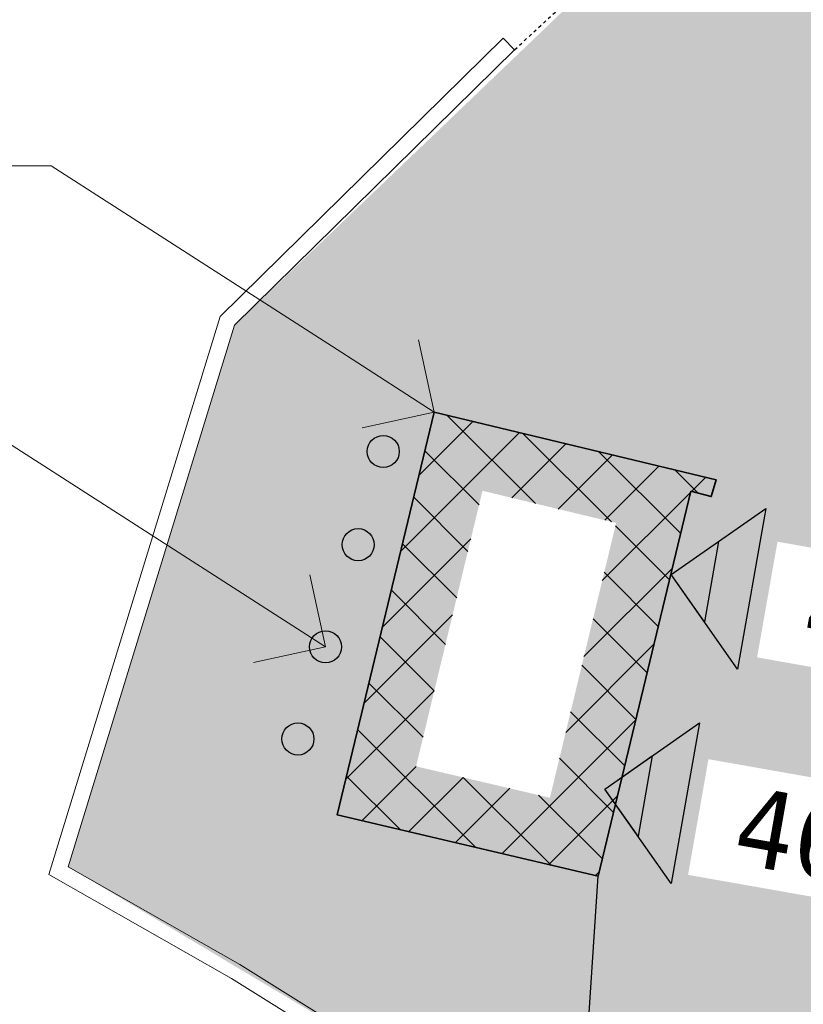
# Model space of a CAD drawing. Header units: feet. Extents: x 1134296 to 1140710, y 647902 to 649877.
# Tile 30 of 66: x 1134520 to 1134544, y 648896 to 648926. Entities that reach past the tile are written whole.
import ezdxf
from ezdxf import colors
from ezdxf.entities.mleader import LeaderData, LeaderLine
from ezdxf.math import Vec2, Vec3

# ---------------------------------------------------------------- set-up
doc = ezdxf.new("R2010")
doc.units = ezdxf.units.FT
doc.header["$MEASUREMENT"] = 0
doc.linetypes.add('RAD', pattern=[0.13, 0.08, -0.05])
for name, color, linetype in [('C-PRKG-ASPH', 5, 'Continuous'), ('C-SWLK-GRVL', 5, 'RAD'), ('C-SWLK-GRVL-PATT', 8, 'Continuous'), ('G-TEXT-ST02', 2, 'Continuous'), ('G-XREF', 7, 'Continuous'), ('V-TOPO-SPOT', 8, 'Continuous'), ('V-UTIL-SSWR-STRC', 8, 'Continuous'), ('V-UTIL-WATR-STRC', 8, 'Continuous'), ('XX-NODE-BLDG', 8, 'Continuous')]:
    doc.layers.add(name, color=color, linetype=linetype)
for name, color, linetype, lineweight in [('V-ANNO-TEXT', 8, 'Continuous', 13), ('V-SITE-BLDG', 15, 'Continuous', 35), ('V-SITE-BLDG-HTCH', 8, 'Continuous', 13), ('V-SITE-WALL', 8, 'Continuous', 18)]:
    doc.layers.add(name, color=color, linetype=linetype, lineweight=lineweight)
doc.styles.add('SEI-Dim & Leader', font='tahoma.ttf')

# ---------------------------------------------------------------- blocks, each defined once
blk = doc.blocks.new('_Open90')
at = {"color": 0, "linetype": 'ByBlock', "lineweight": -2}
for p, q in [((-0.5, 0.5), (0, 0)), ((0, 0), (-1, 0)), ((0, 0), (-0.5, -0.5))]:
    blk.add_line(p, q, dxfattribs=at)
blk = doc.blocks.new('Finished Floor Elevation')
h = blk.add_hatch(color=256)
h.dxf.hatch_style = 1
h.paths.add_polyline_path([(-0.04999999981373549, -0.04999999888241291), (-0.04999999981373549, 0.05000000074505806), (0, 0)])
blk.add_lwpolyline([(-0.04999999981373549, -0.04999999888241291), (-0.04999999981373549, 0.05000000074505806), (0, 0)], close=True)
blk = doc.blocks.new('C_PBASE-PACTOLA_02403811')
at = {"layer": 'C-SWLK-GRVL', "flags": 128}
blk.add_lwpolyline([(1134534.966387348, 648925.3558447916), (1134542.320279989, 648932.1584608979, 0.4142135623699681), (1134542.540399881, 648937.811030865), (1134534.846216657, 648946.1287422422, 0.4671666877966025), (1134528.718205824, 648945.8235893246, -0.04436767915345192), (1134525.152399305, 648941.8840432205), (1134509.288803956, 648927.2096450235, 0.03970333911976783), (1134504.343975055, 648921.8477529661), (1134497.282367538, 648912.8532344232, -0.3346006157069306), (1134480.995208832, 648908.5305273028), (1134465.436231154, 648914.8599516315, 0.4498542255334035), (1134461.411468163, 648912.8703523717, 0.1128010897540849), (1134461.133738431, 648906.1930957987), (1134461.772338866, 648902.7441200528)], format="xyb", dxfattribs=at)
blk = doc.blocks.new('C_PHTCH-PACTOLA_02403811')
at = {"layer": 'C-PRKG-ASPH'}
h = blk.add_hatch(dxfattribs=at)
h.set_pattern_fill('ANSI31', color=256, scale=10, angle=70)
h.set_pattern_definition([(115, (0, 0), (-1.132884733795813, -0.5282728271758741), [])])
edge = h.paths.add_edge_path(flags=16)
edge.add_arc((1135093.567290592, 648760.3570235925), 541.9999999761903, 143.5703577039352, 153.2664360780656, ccw=False)
edge.add_arc((1135093.567290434, 648760.3570237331), 541.9999997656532, 133.8742793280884, 143.5703577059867, ccw=False)
edge.add_line((1134717.918854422, 649151.0643979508), (1134791.743864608, 649222.0439889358))
edge.add_arc((1134924.814897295, 649083.6384245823), 191.9999999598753, 124.33581191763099, 133.8742793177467, ccw=False)
edge.add_line((1134816.518779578, 649242.1816391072), (1134837.543218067, 649256.5428028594))
edge.add_arc((1134886.614896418, 649184.7029087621), 87.00000000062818, 64.86660358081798, 124.33581191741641, ccw=False)
edge.add_line((1134923.566161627, 649263.4658695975), (1134945.862647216, 649253.0055803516))
edge.add_arc((1134736.896871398, 648807.5874571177), 491.9999999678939, 56.45911934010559, 64.86660355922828, ccw=False)
edge.add_line((1135008.742528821, 649217.6654234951), (1135070.901654, 649176.4593855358))
edge.add_arc((1135036.644680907, 649124.7828938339), 62.00000000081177, -10.868034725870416, 56.45911933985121, ccw=False)
edge.add_line((1135097.532652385, 649113.0929439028), (1135091.831089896, 649083.3959326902))
edge.add_arc((1135001.481196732, 649100.7423100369), 92.00000001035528, 337.8486329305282, 349.13196525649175, ccw=False)
edge.add_line((1135086.690765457, 649066.0532714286), (1135029.43531187, 648925.4119419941))
edge.add_arc((1134573.749357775, 649110.9228871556), 491.9999995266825, 335.73595333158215, 337.84863296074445, ccw=False)
edge.add_line((1135022.286728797, 648908.7392420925), (1134970.105907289, 648792.9779079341))
edge.add_line((1134970.105907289, 648792.9779079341), (1134955.070696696, 648759.622817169))
edge.add_arc((1134506.533324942, 648961.8064625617), 492.0000003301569, 331.3465562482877, 335.7359533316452, ccw=False)
edge.add_line((1134938.281078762, 648725.8872446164), (1134902.771388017, 648660.9021647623))
edge.add_arc((1134778.161263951, 648728.9926705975), 142.0000000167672, 305.95733191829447, 331.34655630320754, ccw=False)
edge.add_line((1134861.541195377, 648614.0501326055), (1134757.483908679, 648538.5664206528))
edge.add_arc((1134835.579196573, 648430.9089730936), 133.0000000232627, 125.9573319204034, 166.4171722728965)
edge.add_arc((1134672.277915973, 648470.363906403), 35.00000000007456, 244.10855969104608, 346.41717227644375, ccw=False)
edge.add_arc((1134691.461854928, 648509.9128519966), 78.95614352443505, 214.9055155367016, 244.1168481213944, ccw=False)
edge.add_line((1134626.710174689, 648464.732186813), (1134623.062749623, 648469.9579645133))
edge.add_arc((1134821.506139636, 648608.4650796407), 241.9999999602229, 191.1167612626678, 214.9138039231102, ccw=False)
edge.add_line((1134584.046954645, 648561.8052956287), (1134566.403948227, 648651.5934078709))
edge.add_arc((1135049.172208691, 648746.4554480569), 491.9999999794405, 187.9519260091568, 191.1167612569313, ccw=False)
edge.add_line((1134561.903038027, 648678.391101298), (1134552.825444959, 648743.3771249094))
edge.add_arc((1134842.017716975, 648783.7730382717), 292.0000000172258, 166.3961174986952, 187.9519260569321, ccw=False)
edge.add_line((1134558.209758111, 648852.4537669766), (1134566.77306571, 648887.8397463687))
edge.add_arc((1135093.567290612, 648760.357023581), 542.0000000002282, 158.0478401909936, 166.396117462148, ccw=False)
edge.add_arc((1135093.567290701, 648760.357023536), 542.0000000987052, 153.2664360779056, 158.0478401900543, ccw=False)
edge = h.paths.add_edge_path()
edge.add_line((1134664.934415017, 648091.0186503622), (1134641.753924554, 648097.236757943))
edge.add_arc((1135131.441785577, 647965.8792352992), 506.9999999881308, 154.1154939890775, 164.9840567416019, ccw=False)
edge.add_arc((1135131.44177555, 647965.8792402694), 506.9999887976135, 153.4314984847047, 154.115493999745, ccw=False)
edge.add_arc((1134241.513528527, 648410.9103548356), 488.0000000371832, 333.4314984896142, 338.6383717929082)
edge.add_line((1134695.987914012, 648233.1548120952), (1134704.112198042, 648253.9264793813))
edge.add_arc((1134529.027803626, 648322.4060737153), 188.0000000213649, 338.6383717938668, 377.1954705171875)
edge.add_arc((1134651.306425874, 648360.2470375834), 60.00000000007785, 17.1954705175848, 74.97265706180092)
edge.add_line((1134666.863224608, 648418.1951696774), (1134661.500576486, 648419.8056636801))
edge.add_arc((1134691.489318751, 648509.9450223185), 94.99699278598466, 223.9418846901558, 251.5980721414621, ccw=False)
edge.add_arc((1134691.535842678, 648509.9839590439), 95.05751145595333, 214.9165962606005, 223.9393241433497, ccw=False)
edge.add_line((1134613.590003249, 648455.5746160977), (1134609.942525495, 648460.8004692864))
edge.add_arc((1134821.506139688, 648608.4650796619), 258.0000000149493, 191.1167612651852, 214.9138039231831, ccw=False)
edge.add_line((1134568.347173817, 648558.7203512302), (1134550.704167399, 648648.5084634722))
edge.add_arc((1135049.172208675, 648746.4554480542), 507.9999999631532, 187.9519260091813, 191.1167612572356, ccw=False)
edge.add_line((1134546.056886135, 648676.177626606), (1134536.979293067, 648741.163650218))
edge.add_arc((1134842.01771694, 648783.7730382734), 307.9999999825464, 166.3961174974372, 187.9519260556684, ccw=False)
edge.add_line((1134542.658637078, 648856.2170945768), (1134551.221944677, 648891.6030739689))
edge.add_arc((1135093.567290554, 648760.3570237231), 557.9999999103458, 163.9213237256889, 166.3961174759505, ccw=False)
edge.add_arc((1134538.177323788, 648920.4382053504), 19.99999999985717, 343.9213237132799, 402.7699397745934)
edge.add_line((1134552.859048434, 648934.0193305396), (1134533.446357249, 648955.005204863))
edge.add_arc((1135093.567290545, 648760.3570234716), 592.9783928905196, 146.0187423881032, 160.8370986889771, ccw=False)
edge.add_line((1134601.857481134, 649091.7855040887), (1134616.582948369, 649064.0343807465))
edge.add_arc((1134620.999668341, 649066.3780071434), 5.000000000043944, 207.9515834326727, 327.0740857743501)
edge.add_arc((1135093.567290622, 648760.3570235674), 558.0000000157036, 133.8742793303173, 147.0740857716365, ccw=False)
edge.add_line((1134706.829601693, 649162.5981949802), (1134780.654611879, 649233.5777859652))
edge.add_arc((1134924.814897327, 649083.6384245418), 208.0000000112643, 124.3358119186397, 133.8742793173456, ccw=False)
edge.add_line((1134807.494103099, 649255.3935736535), (1134828.518541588, 649269.7547374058))
edge.add_arc((1134886.614896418, 649184.7029087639), 102.9999999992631, 64.86660357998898, 124.33581191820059, ccw=False)
edge.add_line((1134930.361796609, 649277.9510118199), (1134952.658282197, 649267.4907225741))
edge.add_arc((1134736.896871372, 648807.5874570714), 508.0000000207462, 56.4591193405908, 64.86660355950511, ccw=False)
edge.add_line((1135017.583038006, 649231.0012923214), (1135079.742163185, 649189.7952543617))
edge.add_arc((1135036.644680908, 649124.782893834), 77.99999999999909, -10.868034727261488, 56.45911934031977, ccw=False)
edge.add_line((1135113.245677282, 649110.0761826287), (1135107.544114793, 649080.3791714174))
edge.add_arc((1135001.481196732, 649100.7423100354), 108.0000000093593, 337.84863293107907, 349.131965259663, ccw=False)
edge.add_line((1135101.509820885, 649060.0203951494), (1135044.254367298, 648919.3790657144))
edge.add_arc((1134573.749357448, 649110.9228872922), 507.9999998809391, 335.7359533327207, 337.84863295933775, ccw=False)
edge.add_line((1135036.873309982, 648902.1641641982), (1134969.657277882, 648753.0477392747))
edge.add_arc((1134506.53332524, 648961.8064624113), 507.9999999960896, 331.346556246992, 335.73595333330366, ccw=False)
edge.add_line((1134952.321656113, 648718.215074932), (1134916.811965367, 648653.2299950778))
edge.add_arc((1134778.161263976, 648728.9926705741), 157.9999999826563, 305.9573319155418, 331.3465563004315, ccw=False)
edge.add_line((1134870.936117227, 648601.0988607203), (1134766.878830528, 648525.6151487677))
edge.add_arc((1134835.579196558, 648430.9089731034), 117.0000000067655, 125.9573319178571, 162.264860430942)
edge.add_arc((1134752.713885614, 648457.4106757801), 29.99999999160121, 162.264860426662, 196.8024120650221)
edge.add_arc((1134835.579196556, 648430.9089731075), 113.0000000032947, 170.9217318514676, 197.5476736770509)
edge.add_line((1134727.837491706, 648396.8395581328), (1134731.162683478, 648386.3239143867))
edge.add_arc((1134529.027802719, 648322.4060734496), 212.0000009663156, 11.340079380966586, 17.54767372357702, ccw=False)
edge.add_arc((1134529.055568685, 648322.403813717), 211.9732215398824, -20.64909134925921, 11.342153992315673, ccw=False)
edge.add_arc((1134759.869013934, 648235.3149369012), 34.72371615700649, 159.1871917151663, 239.4135572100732)
edge.add_line((1134742.200276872, 648205.422593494), (1134709.513, 648185.696))
edge.add_line((1134709.513, 648185.696), (1134698.996135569, 648181.0065459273))
edge.add_arc((1135131.441785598, 647965.8792352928), 483.0000000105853, 153.5511843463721, 164.9840567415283)
at = {"layer": 'C-SWLK-GRVL-PATT'}
h = blk.add_hatch(dxfattribs=at)
h.set_pattern_fill('GRAVEL', color=256, scale=5)
h.set_pattern_definition([(228.012787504, (3.6, 5), (-40.00000000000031, -45.00000000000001), [0.67268, -66.5954402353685]), (184.969740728, (3.15, 4.5), (59.99999999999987, 5.000000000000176), [1.15434, -114.27962380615]), (132.510447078, (2, 4.4), (50.00000000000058, -54.99999999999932), [0.8139400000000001, -80.5801629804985]), (267.273689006, (0.05, 3.15), (5.000000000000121, 100.0000000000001), [1.05119, -104.067790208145]), (292.833654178, (0, 2.1), (-24.99999999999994, 60.00000000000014), [1.030775, -102.0468656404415]), (357.273689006, (0.4, 1.15), (-100.0000000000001, 5.000000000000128), [1.05119, -104.067790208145]), (37.6942404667, (1.45, 1.1), (-64.99999999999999, -49.99999999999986), [1.390145, -137.62424274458]), (72.2553283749, (2.55, 1.95), (35.00000000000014, 110), [1.31244, -129.9316074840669]), (121.429565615, (2.95, 3.2), (-40.0000000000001, 64.99999999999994), [1.05475, -104.420365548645]), (175.236358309, (2.4, 4.1), (54.99999999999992, -5.00000000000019), [1.20416, -59.0038128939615]), (222.397437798, (1.2, 4.2), (-59.99999999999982, -54.99999999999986), [1.55724, -154.1668750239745]), (138.814074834, (5, 3.1), (-35.00000000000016, 30), [0.5315049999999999, -52.61922406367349]), (171.46923439, (4.600000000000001, 3.45), (64.99999999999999, -9.999999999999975), [1.011185, -100.107557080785]), (225, (3.6, 3.6), (-5.551115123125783e-16, -4.999999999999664), [0.707105, -6.3639628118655]), (203.198590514, (3.25, 4.2), (24.99999999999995, 9.999999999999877), [0.38079, -37.6980755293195]), (291.801409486, (2.9, 4.050000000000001), (-4.99999999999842, 15.00000000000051), [0.538515, -26.3873090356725]), (30.96375653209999, (3.1, 3.55), (15.00000000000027, 9.999999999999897), [0.874645, -28.2801144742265]), (161.565051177, (3.85, 4), (10.00000000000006, -4.999999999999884), [0.632455, -15.178933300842]), (16.389540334, (0, 4.050000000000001), (49.99999999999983, 15.00000000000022), [0.886, -87.714225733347]), (70.3461759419, (0.8500000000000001, 4.3), (-20.0000000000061, -55.00000000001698), [0.7433049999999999, -73.58703873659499]), (293.198590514, (3.85, 5), (-9.999999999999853, 24.99999999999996), [0.761575, -37.3172905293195]), (343.610459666, (4.149999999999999, 4.3), (-49.99999999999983, 15.00000000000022), [0.8859999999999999, -87.71422573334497]), (339.44395478, (0, 0.95), (-25.00000000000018, 10.00000000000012), [0.8543999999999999, -41.86561872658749]), (294.775140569, (0.8, 0.65), (-25.00000000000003, 55.00000000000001), [0.71589, -70.87321531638]), (66.8014094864, (3.9, 0), (9.999999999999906, 24.99999999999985), [0.761575, -37.3172905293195]), (17.3540246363, (4.2, 0.7000000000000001), (-64.99999999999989, -19.99999999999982), [0.838155, -82.97711807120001]), (69.44395478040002, (1.45, 0), (-10.00000000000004, -24.99999999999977), [0.4272, -42.29281872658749]), (101.309932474, (3.6, 0), (-4.999999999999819, 20.00000000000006), [0.25495, -25.240147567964]), (165.963756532, (3.55, 0.25), (14.99999999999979, -5.000000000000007), [1.030775, -19.5847531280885]), (186.009005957, (2.55, 0.5), (50.00000000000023, 4.999999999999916), [0.9552499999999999, -94.56961587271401]), (303.690067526, (3.1, 3.1), (-4.999999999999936, 9.999999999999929), [0.7211099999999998, -17.30664637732]), (353.157226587, (3.5, 2.5), (85.00000000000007, -10.00000000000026), [1.25897, -124.6378131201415]), (60.9453959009, (4.75, 2.35), (-19.99999999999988, -34.99999999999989), [0.51478, -50.963370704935]), (90, (5, 2.8), (-4.999999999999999, 5), [0.3, -4.699999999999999]), (120.256437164, (2.45, 0.65), (20.00000000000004, -35.00000000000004), [0.69462, -68.76759994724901]), (48.01278750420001, (2.1, 1.25), (40, 44.99999999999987), [1.34536, -65.92276023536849]), (0, (3, 2.25), (5, 5), [1.3, -3.7]), (325.3048464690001, (4.3, 2.25), (50.0000000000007, -34.99999999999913), [0.7905699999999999, -78.26637150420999]), (254.054604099, (4.95, 1.8), (-5.000000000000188, -20.00000000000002), [0.72801, -35.6725394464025]), (207.645975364, (4.75, 1.1), (-94.99999999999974, -50.00000000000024), [1.185325, -117.347370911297]), (175.42607874, (3.7, 0.55), (-64.99999999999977, 5.000000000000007), [1.253995, -124.1453670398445])])
edge = h.paths.add_edge_path(flags=16)
edge.add_arc((1134548.490387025, 649097.0318955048), 40.99999999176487, 248.796184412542, 254.9838623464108)
edge.add_line((1134537.86765222, 649057.4319270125), (1134546.132100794, 649055.2149796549))
edge.add_arc((1134546.909374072, 649058.112538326), 3.000000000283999, 254.9838623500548, 343.3819296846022)
edge.add_line((1134549.784071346, 649057.2545665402), (1134550.337651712, 649058.3434381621))
edge.add_arc((1134536.966462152, 649065.141326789), 15.00000000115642, 333.0512984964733, 411.0980064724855)
edge.add_arc((1134609.185327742, 649154.6367762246), 100.0000000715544, 220.8114317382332, 231.0980064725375, ccw=False)
edge.add_line((1134533.498860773, 649089.2796134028), (1134521.882953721, 649102.7313442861))
edge.add_arc((1134499.177013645, 649083.1241954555), 30.00000000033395, 40.81143173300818, 146.0651440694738)
edge.add_line((1134474.286828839, 649099.8716937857), (1134453.759212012, 649069.3634849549))
edge.add_arc((1134536.7264947, 649013.5384905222), 100.0000000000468, 146.065144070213, 183.5699678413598)
edge.add_line((1134436.920544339, 649007.3117520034), (1134439.167762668, 648971.2919705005))
edge.add_arc((1134459.128952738, 648972.5373182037), 19.99999999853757, 183.5699678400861, 214.657273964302)
edge.add_arc((1134426.226219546, 648949.7906668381), 19.99999999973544, -21.49407086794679, 34.65727396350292, ccw=False)
edge.add_line((1134444.835329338, 648942.4625679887), (1134443.399896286, 648938.8174027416))
edge.add_arc((1134452.704451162, 648935.1533533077), 9.999999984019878, 158.5059290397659, 247.8634065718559)
edge.add_line((1134448.93629179, 648925.8904717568), (1134482.502472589, 648912.2356799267))
edge.add_arc((1134486.270631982, 648921.4985614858), 9.999999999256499, 247.8634064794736, 321.8644980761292)
edge.add_line((1134494.136157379, 648915.3233278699), (1134501.197764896, 648924.3178464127))
edge.add_arc((1134540.525391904, 648893.4416783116), 50.00000002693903, 132.7699397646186, 141.8644980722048, ccw=False)
edge.add_line((1134506.572578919, 648930.1459899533), (1134521.070339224, 648943.5569414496))
edge.add_arc((1134504.093932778, 648961.9090972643), 24.99999997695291, 312.7699396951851, 341.1234729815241)
edge.add_arc((1135093.567282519, 648760.3570264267), 597.978384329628, 157.575895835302, 161.1234729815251, ccw=False)
edge.add_arc((1134536.182724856, 648990.3687366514), 4.99999999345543, 337.5758958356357, 399.4769718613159)
edge.add_line((1134540.042125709, 648993.5475768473), (1134535.556339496, 648998.9937289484))
edge.add_arc((1134531.696938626, 648995.8148887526), 5.000000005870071, 39.47697174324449, 129.4769716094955)
edge.add_line((1134528.51809844, 648999.6742896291), (1134515.801917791, 648989.2004602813))
edge.add_line((1134515.801917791, 648989.2004602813), (1134511.293630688, 648990.6693089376))
edge.add_line((1134511.293630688, 648990.6693089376), (1134527.518786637, 649004.0333463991))
edge.add_arc((1134525.611482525, 649006.3489869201), 3.000000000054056, 309.4769716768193, 399.4769716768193)
edge.add_line((1134527.927123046, 649008.2562910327), (1134522.621097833, 649014.6982878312))
edge.add_arc((1134511.042895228, 649005.1617672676), 15.00000000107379, 39.47697167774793, 71.57860019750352)
edge.add_line((1134515.782946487, 649019.393138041), (1134513.264941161, 649020.2318115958))
edge.add_line((1134513.264941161, 649020.2318115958), (1134514.528954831, 649024.0268438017))
edge.add_line((1134514.528954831, 649024.0268438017), (1134517.046960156, 649023.188170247))
edge.add_arc((1134511.042895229, 649005.1617672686), 18.99999999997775, 39.47697167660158, 71.57860019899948, ccw=False)
edge.add_line((1134525.708618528, 649017.2413599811), (1134538.525775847, 649001.6801662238))
edge.add_arc((1134542.385176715, 649004.8590064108), 4.999999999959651, 219.4769716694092, 336.078134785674)
edge.add_arc((1135093.567291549, 648760.3570231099), 597.9783939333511, 152.1483058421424, 156.0781347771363, ccw=False)
edge.add_arc((1134560.438019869, 649042.0592120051), 4.999999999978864, 332.1483058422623, 434.9838623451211)
edge.add_line((1134561.733475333, 649046.8884764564), (1134536.831287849, 649053.5685154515))
edge.add_arc((1134548.490387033, 649097.0318955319), 45.00000002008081, 248.7961844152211, 254.9838623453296, ccw=False)
edge.add_line((1134532.214487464, 649055.0784082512), (1134533.661234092, 649058.8076071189))
edge = h.paths.add_edge_path()
edge.add_line((1134601.857481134, 649091.7855040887), (1134597.711378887, 649094.5801124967))
edge.add_arc((1135093.567290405, 648760.3570236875), 597.9783926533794, 146.0187423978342, 150.7800618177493)
edge.add_arc((1134567.17752859, 649055.0383738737), 5.286670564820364, 257.3645220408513, 328.39940210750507, ccw=False)
edge.add_line((1134566.021082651, 649049.8797385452), (1134558.179472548, 649051.9832590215))
edge.add_arc((1134559.47492801, 649056.8125234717), 4.999999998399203, 159.6940240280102, 254.9838623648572, ccw=False)
edge.add_arc((1134536.966462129, 649065.1413267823), 19.00000002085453, 339.6940240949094, 411.0980064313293)
edge.add_arc((1134609.185327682, 649154.6367761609), 95.99999998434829, 220.8114317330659, 231.0980064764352, ccw=False)
edge.add_line((1134536.52631945, 649091.8938999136), (1134524.910412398, 649105.3456307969))
edge.add_arc((1134499.177013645, 649083.1241954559), 33.99999999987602, 40.811431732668, 112.67770225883)
edge.add_arc((1134484.911775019, 649117.2636589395), 3.000000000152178, 228.8203477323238, 292.67770225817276, ccw=False)
edge.add_line((1134482.93650839, 649115.0057125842), (1134470.117493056, 649126.2198732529))
edge.add_line((1134470.117493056, 649126.2198732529), (1134467.483804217, 649123.2092781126))
edge.add_line((1134467.483804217, 649123.2092781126), (1134477.860940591, 649114.1312895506))
edge.add_arc((1134475.88567396, 649111.8733431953), 3.000000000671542, -50.98707642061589, 48.82034771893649, ccw=False)
edge.add_arc((1134499.177013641, 649083.1241954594), 33.99999999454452, 129.0129235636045, 146.0651440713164)
edge.add_line((1134470.968137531, 649102.104693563), (1134450.907684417, 649072.2907849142))
edge.add_arc((1134448.418665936, 649073.9655347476), 3.000000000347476, 250.8568652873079, 326.06514406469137, ccw=False)
edge.add_line((1134447.434878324, 649071.1314278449), (1134442.571547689, 649072.8196084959))
edge.add_arc((1134449.130131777, 649091.713654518), 20.00000000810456, 234.0626253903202, 250.8568652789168, ccw=False)
edge.add_line((1134437.392119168, 649075.5204750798), (1134428.464585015, 649081.9918112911))
edge.add_line((1134428.464585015, 649081.9918112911), (1134426.116982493, 649078.7531754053))
edge.add_line((1134426.116982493, 649078.7531754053), (1134435.044516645, 649072.2818391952))
edge.add_arc((1134449.130131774, 649091.713654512), 24.00000000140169, 234.0626253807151, 250.8568652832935)
edge.add_line((1134441.259830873, 649069.0407992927), (1134444.032547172, 649068.0783218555))
edge.add_arc((1134443.048759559, 649065.2442149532), 3.000000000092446, -28.89664176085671, 70.85686528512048, ccw=False)
edge.add_arc((1134536.726494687, 649013.5384905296), 103.9999999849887, 151.1033582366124, 161.2127055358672)
edge.add_arc((1134435.427379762, 649047.9984573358), 3.000000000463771, 257.0526530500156, 341.21270553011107, ccw=False)
edge.add_line((1134434.755213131, 649045.0747282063), (1134412.262785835, 649050.2457472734))
edge.add_arc((1134414.055230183, 649058.0423582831), 7.999999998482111, 236.9020541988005, 257.0526530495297, ccw=False)
edge.add_line((1134409.686654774, 649051.3404519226), (1134407.502367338, 649047.9894985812))
edge.add_arc((1134414.055230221, 649058.0423582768), 12.00000000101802, 236.9020555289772, 257.0526530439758)
edge.add_line((1134411.366563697, 649046.3474417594), (1134433.321365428, 649041.3000230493))
edge.add_arc((1134432.649198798, 649038.3762939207), 2.999999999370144, -13.422447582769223, 77.05265305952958, ccw=False)
edge.add_arc((1134536.726494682, 649013.5384905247), 103.9999999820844, 166.5775524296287, 179.7756991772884)
edge.add_arc((1134429.727314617, 649013.9573717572), 3.000000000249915, 271.95738677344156, 359.7756991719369, ccw=False)
edge.add_line((1134429.829783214, 649010.9591222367), (1134395.691993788, 649010.0690074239))
edge.add_line((1134395.691993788, 649010.0690074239), (1134406.987773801, 649006.1761351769))
edge.add_line((1134406.987773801, 649006.1761351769), (1134430.013276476, 649006.9630579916))
edge.add_arc((1134430.115745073, 649003.964808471), 3.000000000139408, 3.5699678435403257, 91.95738676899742, ccw=False)
edge.add_line((1134433.109923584, 649004.1516106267), (1134435.175524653, 648971.0429009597))
edge.add_arc((1134459.128952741, 648972.5373182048), 24.00000000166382, 183.5699678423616, 214.6572739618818)
edge.add_arc((1134426.226219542, 648949.7906668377), 16.00000000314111, -21.49407086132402, 34.65727395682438, ccw=False)
edge.add_line((1134441.11350738, 648943.9281877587), (1134439.678074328, 648940.2830225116))
edge.add_arc((1134452.704451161, 648935.1533533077), 13.9999999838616, 158.5059290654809, 247.8634065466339)
edge.add_line((1134447.429028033, 648922.1853191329), (1134456.136823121, 648918.642970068))
edge.add_arc((1134455.006375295, 648915.8641055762), 3.000000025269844, -18.388473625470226, 67.86340650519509, ccw=False)
edge.add_arc((1134475.883044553, 648908.9240263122), 19.00000041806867, 161.6115263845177, 190.4898903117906)
edge.add_line((1134457.200590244, 648905.4648476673), (1134457.839190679, 648902.0158719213))
edge.add_line((1134457.839190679, 648902.0158719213), (1134461.772338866, 648902.7441200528))
edge.add_line((1134461.772338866, 648902.7441200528), (1134461.133738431, 648906.1930957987))
edge.add_arc((1134475.883044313, 648908.9240263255), 15.00000018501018, 164.7466039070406, 190.4898904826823, ccw=False)
edge.add_arc((1134464.305783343, 648912.081087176), 2.999999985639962, 67.8634065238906, 164.7466039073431, ccw=False)
edge.add_line((1134465.436231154, 648914.8599516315), (1134480.995208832, 648908.5305273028))
edge.add_arc((1134486.270631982, 648921.498561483), 13.9999999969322, 247.8634064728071, 321.8644980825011)
edge.add_line((1134497.282367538, 648912.8532344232), (1134504.343975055, 648921.8477529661))
edge.add_arc((1134540.525391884, 648893.4416783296), 45.99999999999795, 132.7699397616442, 141.8644980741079, ccw=False)
edge.add_line((1134509.288803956, 648927.2096450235), (1134525.152399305, 648941.8840432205))
edge.add_arc((1134504.780711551, 648963.9066302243), 30.00000000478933, 312.7699396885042, 322.9315985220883)
edge.add_arc((1134531.909871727, 648943.412517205), 4.000000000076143, 42.76993976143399, 142.9315985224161, ccw=False)
edge.add_line((1134534.846216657, 648946.1287422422), (1134542.540399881, 648937.811030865))
edge.add_arc((1134539.604054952, 648935.0948058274), 3.999999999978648, -47.2300602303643, 42.7699397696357, ccw=False)
edge.add_line((1134542.320279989, 648932.1584608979), (1134526.38641549, 648916.9091733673))
edge.add_line((1134526.38641549, 648916.9091733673), (1134521.286832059, 648900.3121323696))
edge.add_line((1134521.286832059, 648900.3121323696), (1134542.10752488, 648887.8942024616))
edge.add_line((1134542.10752488, 648887.8942024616), (1134549.894702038, 648886.1185365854))
edge.add_line((1134549.894702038, 648886.1185365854), (1134551.221944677, 648891.6030739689))
edge.add_arc((1134959.072848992, 648795.1471716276), 419.1015404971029, 164.2193477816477, 166.6941415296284, ccw=False)
edge.add_arc((1134590.557581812, 649043.6190399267), 138.9217900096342, 253.02220341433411, 255.4969971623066, ccw=False)
edge.add_arc((1134576.143964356, 648903.9869904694), 27.0124622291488, 163.0222034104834, 165.4969971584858, ccw=False)
edge.add_arc((1134569.636619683, 648986.5937934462), 77.17846351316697, 253.02220341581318, 255.49699716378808, ccw=False)
edge.add_arc((1134629.291471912, 648891.5182768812), 84.89630986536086, 163.0222034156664, 165.4969971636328, ccw=False)
edge.add_arc((1134528.955099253, 648842.3151432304), 76.4283760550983, 73.0222034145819, 75.49699716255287, ccw=False)
edge.add_arc((1134577.236120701, 648907.9216800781), 27.02287450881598, 161.4316114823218, 163.9064052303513, ccw=False)
edge.add_arc((1134516.829655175, 648782.0317656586), 138.9217900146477, 73.02220341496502, 75.49699716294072, ccw=False)
edge.add_arc((1134538.177323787, 648920.4382053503), 20.00000000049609, 343.9213237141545, 402.7699397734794)
edge.add_line((1134552.859048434, 648934.0193305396), (1134533.44635728, 648955.0052048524))
edge.add_arc((1135093.567288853, 648760.3570244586), 592.9783909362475, 146.0187423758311, 160.8370987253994, ccw=False)
h.paths.add_polyline_path([(1134532.503592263, 648914.2486780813), (1134529.531, 648901.903), (1134537.526000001, 648900.0259999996), (1134540.366, 648911.821), (1134540.991, 648911.66), (1134541.145, 648912.168)], flags=16)
blk = doc.blocks.new('C_XBASE-PACTOLA_02403811')
at = {"layer": 'V-UTIL-SSWR-STRC'}
for centre in [(1134530.94, 648913.041), (1134530.171, 648910.184), (1134529.171, 648907.054), (1134528.325, 648904.229)]:
    blk.add_circle(centre, 0.4917903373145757, dxfattribs=at)
at = {"layer": 'V-UTIL-WATR-STRC', "flags": 128}
blk.add_lwpolyline([(1134535.172, 648864.348), (1134537.526, 648900.026)], dxfattribs=at)
at = {"layer": 'V-TOPO-SPOT', "rotation": 170}
for p, xscale, yscale, zscale in [((1134539.767, 648909.268), 50.00000018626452, 50.00000018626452, 50.00000018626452), ((1134539.767, 648909.268), 25.00000009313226, 25.00000009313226, 25.00000009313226), ((1134537.732, 648902.696), 25.00000009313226, 25.00000009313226, 25.00000009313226)]:
    blk.add_blockref('Finished Floor Elevation', p, dxfattribs=dict(at, xscale=xscale, yscale=yscale, zscale=zscale))
at = {"layer": 'XX-NODE-BLDG', "insert": (1134561.831749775, 648898.0679740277), "char_height": 2.399999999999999, "width": 20.97110006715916, "attachment_point": 6, "rotation": 350, "style": 'SEI-Dim & Leader', "bg_fill": 3, "box_fill_scale": 1.25, "bg_fill_color": 256, "bg_fill_true_color": 13158600, "bg_fill_transparency": 0}
blk.add_mtext('{\\C256;4662.47 F.F.E.}', dxfattribs=at)
at = {"layer": 'V-ANNO-TEXT'}
ml = blk.add_multileader_mtext('Standard', dxfattribs=at)
ml.set_content('Restroom', color=256, style='SEI-Dim & Leader')
ml.set_leader_properties(color=256, linetype='ByLayer', lineweight=-1)
ml.set_arrow_properties(name='OPEN90')
ml.build(insert=Vec2(0, 0))
ml.multileader.update_dxf_attribs({"text_left_attachment_type": 2, "text_right_attachment_type": 2, "dogleg_length": 0.1, "arrow_head_size": 3.2, "scale": 40})
ctx = ml.context
ctx.base_point, ctx.scale, ctx.arrow_head_size, ctx.plane_origin = Vec3(1134490.332746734, 648921.7910278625), 40, 3.2, Vec3(1134532.503592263, 648914.2486780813)
ctx.left_attachment, ctx.right_attachment, ctx.text_align_type = 2, 2, 2
notes = []
notes.append((ctx, [(0, (1, 1, 0), (1134520.766594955, 648921.7910278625), (-1, 0), 4, [(0, [(1134532.503592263, 648914.2486780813)], 0, [])])]))
ctx.mtext.insert, ctx.mtext.alignment, ctx.mtext.flow_direction = Vec3(1134514.766594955, 648923.8326665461), 3, 5
ml = blk.add_multileader_mtext('Standard', dxfattribs=at)
ml.set_content('Restroom', color=256, style='SEI-Dim & Leader')
ml.set_leader_properties(color=256, linetype='ByLayer', lineweight=-1)
ml.set_arrow_properties(name='OPEN90')
ml.build(insert=Vec2(0, 0))
ml.multileader.update_dxf_attribs({"text_left_attachment_type": 2, "text_right_attachment_type": 2, "dogleg_length": 0.1, "arrow_head_size": 3.2, "scale": 40})
ctx = ml.context
ctx.base_point, ctx.scale, ctx.arrow_head_size, ctx.plane_origin = Vec3(1134490.332746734, 648921.7910278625), 40, 3.2, Vec3(1134532.503592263, 648914.2486780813)
ctx.left_attachment, ctx.right_attachment, ctx.text_align_type = 2, 2, 2
notes.append((ctx, [(0, (1, 1, 0), (1134520.766594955, 648921.7910278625), (-1, 0), 4, [(0, [(1134532.503592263, 648914.2486780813)], 0, [])])]))
ctx.mtext.insert, ctx.mtext.alignment, ctx.mtext.flow_direction = Vec3(1134514.766594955, 648923.8326665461), 3, 5
ml = blk.add_multileader_mtext('Standard', dxfattribs=at)
ml.set_content('Septic Lid (Typ.)', color=256, style='SEI-Dim & Leader')
ml.set_leader_properties(color=256, linetype='ByLayer', lineweight=-1)
ml.set_arrow_properties(name='OPEN90')
ml.build(insert=Vec2(0, 0))
ml.multileader.update_dxf_attribs({"text_left_attachment_type": 2, "text_right_attachment_type": 2, "dogleg_length": 0.1, "arrow_head_size": 3.2, "scale": 40})
ctx = ml.context
ctx.base_point, ctx.scale, ctx.arrow_head_size, ctx.plane_origin = Vec3(1134469.947098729, 648914.5963497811), 40, 3.2, Vec3(1134529.171, 648907.054)
ctx.left_attachment, ctx.right_attachment, ctx.text_align_type = 2, 2, 2
notes.append((ctx, [(0, (1, 1, 0), (1134517.434002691, 648914.5963497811), (-1, 0), 4, [(0, [(1134529.171, 648907.054)], 0, [])])]))
ctx.mtext.insert, ctx.mtext.alignment, ctx.mtext.flow_direction = Vec3(1134511.434002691, 648917.2397346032), 3, 5
for ctx, leaders in notes:
    for number, flags, end, landing, length, lines in leaders:
        leader = LeaderData()
        leader.index, (leader.has_last_leader_line, leader.has_dogleg_vector, leader.attachment_direction) = number, flags
        leader.last_leader_point, leader.dogleg_vector, leader.dogleg_length = Vec3(end), Vec3(landing), length
        for number, points, colour, breaks in lines:
            line = LeaderLine()
            line.index, line.vertices, line.color, line.breaks = number, Vec3.list(points), colors.encode_raw_color(colour), breaks
            leader.lines.append(line)
        ctx.leaders.append(leader)
at = {"layer": 'V-SITE-BLDG-HTCH', "transparency": 33554534}
h = blk.add_hatch(dxfattribs=at)
h.set_pattern_fill('ANSI37', color=256, scale=10)
h.set_pattern_definition([(45, (0, 0), (-0.8838834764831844, 0.8838834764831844), []), (135, (0, 0), (-0.8838834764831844, -0.8838834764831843), [])])
h.paths.add_polyline_path([(1134533.979842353, 648911.836068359), (1134538.075050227, 648910.850024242), (1134536.047095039, 648902.4275835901), (1134531.946279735, 648903.3903391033)], flags=16)
h.paths.add_polyline_path([(1134532.503592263, 648914.2486780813), (1134541.145, 648912.168), (1134540.991, 648911.66), (1134540.366, 648911.821), (1134537.526000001, 648900.0259999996), (1134529.531, 648901.903)])
h = blk.add_hatch(color=256, dxfattribs=at)
h.dxf.hatch_style = 1
h.paths.add_polyline_path([(1134533.979842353, 648911.836068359), (1134538.075050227, 648910.850024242), (1134536.047095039, 648902.4275835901), (1134531.946279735, 648903.3903391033)], flags=16)
h.paths.add_polyline_path([(1134532.503592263, 648914.2486780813), (1134541.145, 648912.168), (1134540.991, 648911.66), (1134540.366, 648911.821), (1134537.526000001, 648900.0259999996), (1134529.531, 648901.903)])
at = {"layer": 'V-SITE-BLDG', "flags": 128}
blk.add_lwpolyline([(1134532.503592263, 648914.2486780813), (1134541.145, 648912.168), (1134540.991, 648911.66), (1134540.366, 648911.821), (1134537.526000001, 648900.0259999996), (1134529.531, 648901.903)], close=True, dxfattribs=at)
blk.add_lwpolyline([(1134532.503592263, 648914.2486780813), (1134541.145, 648912.168), (1134540.991, 648911.66), (1134540.366, 648911.821), (1134537.526000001, 648900.0259999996), (1134529.531, 648901.903)], close=True, dxfattribs=at)
at = {"layer": 'V-SITE-WALL', "flags": 128}
blk.add_lwpolyline([(1134534.966387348, 648925.3558447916), (1134526.38641549, 648916.9091733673), (1134521.286832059, 648900.3121323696), (1134526.549206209, 648897.3166867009), (1134535.156112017, 648891.9301198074), (1134542.10752488, 648887.8942024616), (1134541.85647512, 648887.4617975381), (1134534.897887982, 648891.5018801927), (1134526.292793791, 648896.887313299), (1134520.691167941, 648900.0758676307), (1134525.945584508, 648917.1768266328), (1134534.615612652, 648925.7121552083)], close=True, dxfattribs=at)
at = {"layer": 'V-TOPO-SPOT', "xscale": 50.00000018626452, "yscale": 50.00000018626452, "zscale": 50.00000018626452, "rotation": 170}
blk.add_blockref('Finished Floor Elevation', (1134537.732, 648902.696), dxfattribs=at)
at = {"layer": 'XX-NODE-BLDG', "insert": (1134563.946778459, 648904.7337291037), "char_height": 2.399999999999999, "width": 20.97110006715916, "attachment_point": 6, "rotation": 350, "style": 'SEI-Dim & Leader', "bg_fill": 3, "box_fill_scale": 1.25, "bg_fill_color": 256, "bg_fill_true_color": 13158600, "bg_fill_transparency": 0}
blk.add_mtext('{\\C256;4662.47 F.F.E.}', dxfattribs=at)

msp = doc.modelspace()

# ---------------------------------------------------------------- block references
at = {"layer": 'G-TEXT-ST02'}
msp.add_blockref('C_PHTCH-PACTOLA_02403811', (0, 0), dxfattribs=at)

# ---------------------------------------------------------------- next in the draw order: block references
at = {"layer": 'G-XREF'}
msp.add_blockref('C_XBASE-PACTOLA_02403811', (0, 0), dxfattribs=at)

# ---------------------------------------------------------------- next in the draw order: block references
msp.add_blockref('C_PBASE-PACTOLA_02403811', (0, 0), dxfattribs=at)

doc.saveas('drawing.dxf')
